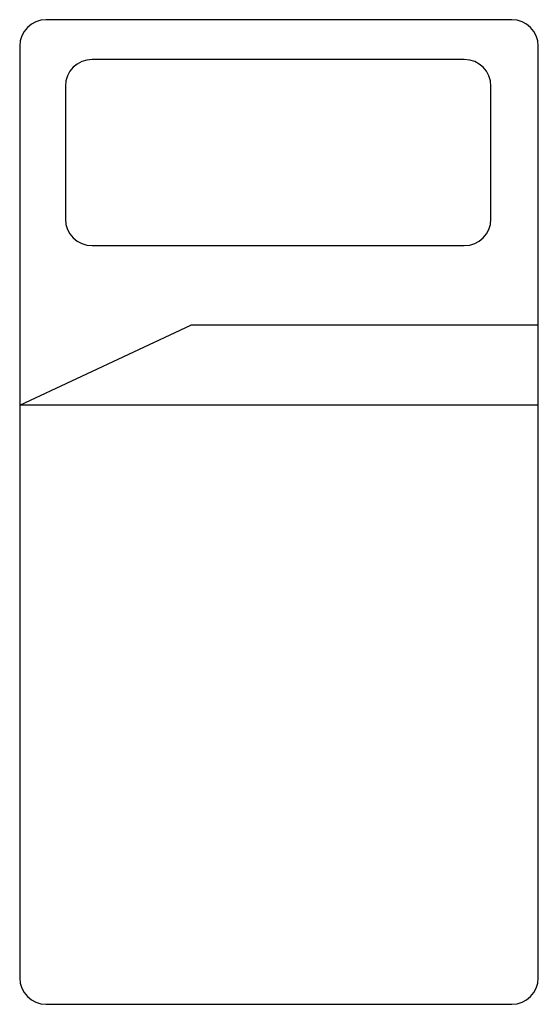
# Model space of a CAD drawing. Extents: x -0.5 to 0.5, y -0.91 to 0.99.
import ezdxf

# ---------------------------------------------------------------- set-up
doc = ezdxf.new("R2010")
doc.units = 0
doc.header["$MEASUREMENT"] = 0
doc.layers.add('CAMAS', color=251, linetype='CONTINUOUS')

msp = doc.modelspace()

# ---------------------------------------------------------------- linework, layer by layer
at = {"layer": 'CAMAS'}
for p, q in [((0.4495, 0.9945), (-0.4479, 0.9945)), ((-0.4992, 0.9432), (-0.4992, -0.8542)), ((0.5008, -0.8542), (0.5008, 0.9432)), ((0.3582, 0.9176), (-0.3597, 0.9176)), ((-0.411, 0.8663), (-0.411, 0.6099)), ((0.4095, 0.6099), (0.4095, 0.8663)), ((-0.3597, 0.5586), (0.3582, 0.5586)), ((-0.4992, 0.2509), (-0.1692, 0.4047)), ((0.5008, 0.4047), (-0.1692, 0.4047)), ((0.5008, 0.2509), (-0.4992, 0.2509)), ((-0.4479, -0.9055), (0.4495, -0.9055))]:
    msp.add_line(p, q, dxfattribs=at)
for centre, start, end in [((-0.4479, 0.9432), 90, 180), ((0.4495, 0.9432), 0, 90), ((-0.3597, 0.8663), 90, 180), ((0.3582, 0.8663), 0, 90), ((-0.3597, 0.6099), 180, 270), ((0.3582, 0.6099), 270, 0), ((-0.4479, -0.8542), 180, 270), ((0.4495, -0.8542), 270, 0)]:
    msp.add_arc(centre, 0.0513, start, end, dxfattribs=at)

doc.saveas('drawing.dxf')
